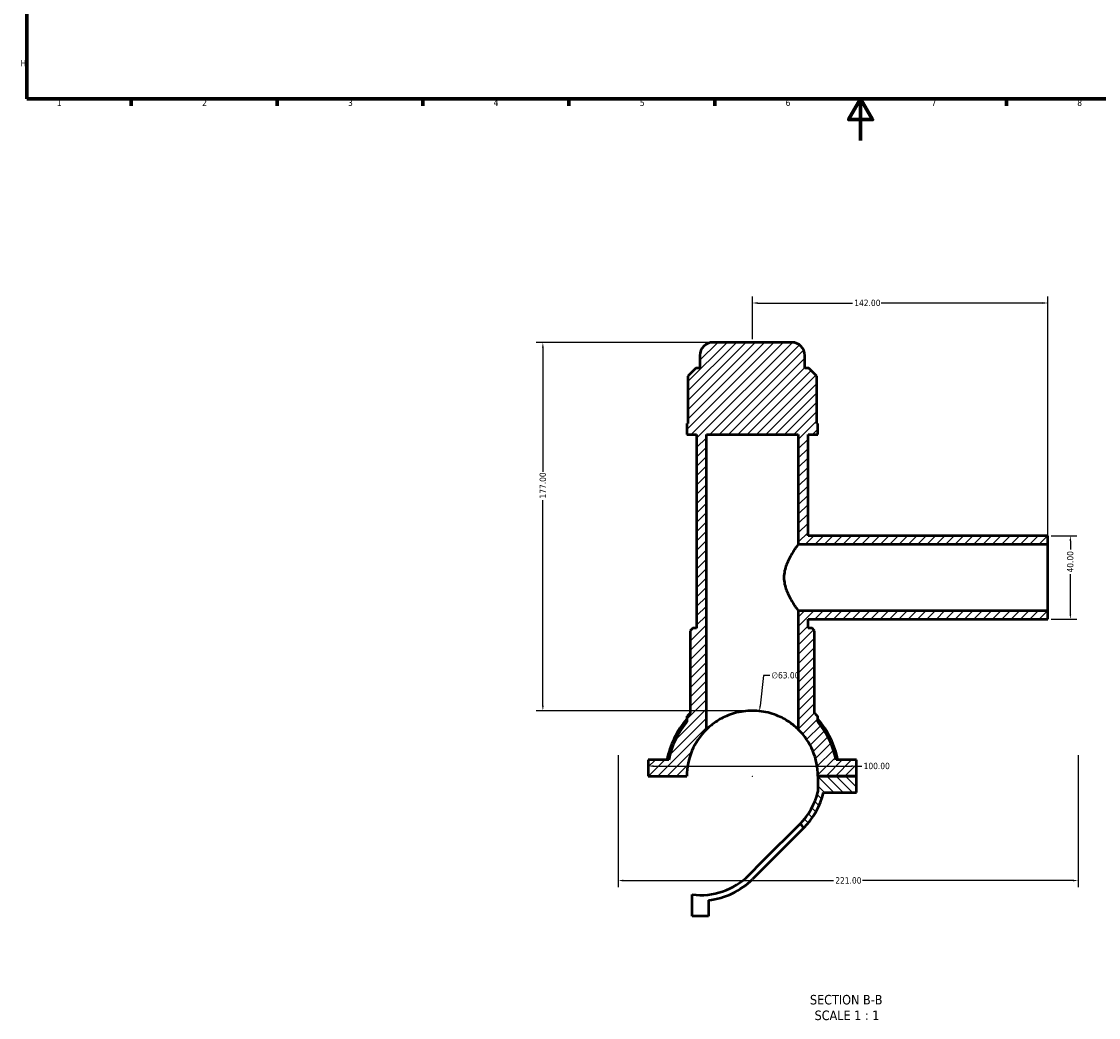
# Model space of a CAD drawing. Header units: millimetres. Extents: x 0 to 898, y -421 to 987.
# Tile 1 of 6: x 17 to 535, y -421 to 57. Entities that reach past the tile are written whole.
import ezdxf

# ---------------------------------------------------------------- set-up
doc = ezdxf.new("R2010")
doc.units = ezdxf.units.MM
for name, color, linetype, lineweight in [('Border (ANSI)', 7, 'Continuous', 70), ('Dimension (ANSI)', 7, 'Continuous', 25), ('Hatch (ANSI)', 7, 'Continuous', 18), ('Symbol (ANSI)', 7, 'Continuous', 25), ('Visible (ANSI)', 7, 'Continuous', 50)]:
    doc.layers.add(name, color=color, linetype=linetype, lineweight=lineweight)
doc.styles.add('Label Text (ANSI)', font='tahoma.ttf')
doc.styles.add('Note Text (ANSI)', font='tahoma.ttf')
doc.dimstyles.new('Default - mm (ANSI)', dxfattribs={"dimtxt": 3.048, "dimasz": 2.5, "dimexe": 3.175, "dimexo": 1.6002, "dimgap": 0.8, "dimtad": 0, "dimtoh": 1, "dimrnd": 1e-08, "dimzin": 4, "dimdsep": 46, "dimtxsty": 'Note Text (ANSI)', "dimcen": 0.09, "dimdle": 10, "dimclrd": 256, "dimclre": 256, "dimclrt": 256, "dimadec": 1, "dimazin": 1, "dimtfac": 1, "dimtofl": 0, "dimtmove": 0, "dimatfit": 3, "dimfxl": 1, "dimtolj": 1, "dimtzin": 4, "dimlwd": -1, "dimlwe": -1, "dimarcsym": 0})

# ---------------------------------------------------------------- blocks, each defined once
blk = doc.blocks.new('Borders Default Border')
at = {"layer": 'Border (ANSI)'}
for p, q in [((70.08, 20), (70.08, 16.55)), ((140.17, 20), (140.17, 16.55)), ((210.25, 20), (210.25, 16.55)), ((280.33, 20), (280.33, 16.55)), ((350.42, 20), (350.42, 16.55)), ((490.58, 20), (490.58, 16.55))]:
    blk.add_line(p, q, dxfattribs=at)
at = {"layer": 'Border (ANSI)', "flags": 128}
for points in [[(20, 20), (20, 574), (821, 574), (821, 20), (20, 20)], [(420.5, 0), (420.5, 20), (414.73, 10), (426.27, 10), (420.5, 20)]]:
    blk.add_lwpolyline(points, dxfattribs=at)
at = {"layer": 'Border (ANSI)', "color": 230, "true_color": 0xff0080, "char_height": 3.05, "attachment_point": 7, "style": 'Note Text (ANSI)'}
for s, insert in [('H', (16.97, 35.6)), ('1', (34.35, 16.55)), ('2', (104.2, 16.55)), ('3', (174.26, 16.49)), ('4', (244.23, 16.55)), ('5', (314.48, 16.49)), ('6', (384.49, 16.49)), ('7', (454.6, 16.55)), ('8', (524.63, 16.48))]:
    blk.add_mtext(s, dxfattribs=dict(at, insert=insert))
blk = doc.blocks.new('*D7')
at = {"layer": 'Defpoints', "color": 0, "transparency": 16777216}
for p in [(371.97, -274.26), (365.09, -336.88)]:
    blk.add_point(p, dxfattribs=at)
at = {"layer": 'Dimension (ANSI)', "transparency": 16777216}
for p, q in [((373.85, -257.14), (372.24, -271.77)), ((376.91, -257.14), (373.85, -257.14)), ((368.44, -305.57), (368.62, -305.57)), ((368.53, -305.66), (368.53, -305.48))]:
    blk.add_line(p, q, dxfattribs=at)
blk.add_solid([(371.83, -271.73), (372.66, -271.82), (371.97, -274.26)], dxfattribs=at)
at = {"layer": 'Dimension (ANSI)', "color": 230, "true_color": 0xff0080, "transparency": 16777216, "insert": (377.71, -255.5), "char_height": 3.048, "attachment_point": 1, "style": 'Note Text (ANSI)'}
blk.add_mtext('\\A1;∅63.00', dxfattribs=at)
blk = doc.blocks.new('*D9')
at = {"layer": 'Defpoints', "color": 0, "transparency": 16777216}
for p in [(349.63, -97.07), (267.87, -274.07), (368.53, -274.07)]:
    blk.add_point(p, dxfattribs=at)
at = {"layer": 'Dimension (ANSI)', "transparency": 16777216}
for p, q in [((348.03, -97.07), (264.69, -97.07)), ((267.87, -99.57), (267.87, -159.23)), ((267.87, -271.57), (267.87, -172.91)), ((366.93, -274.07), (264.69, -274.07))]:
    blk.add_line(p, q, dxfattribs=at)
for points in [[(267.45, -99.57), (268.28, -99.57), (267.87, -97.07)], [(267.45, -271.57), (268.28, -271.57), (267.87, -274.07)]]:
    blk.add_solid(points, dxfattribs=at)
at = {"layer": 'Dimension (ANSI)', "color": 230, "true_color": 0xff0080, "transparency": 16777216, "insert": (266.28, -172.11), "char_height": 3.048, "attachment_point": 1, "rotation": 90, "style": 'Note Text (ANSI)'}
blk.add_mtext('\\A1;177.00', dxfattribs=at)
blk = doc.blocks.new('*D10')
at = {"layer": 'Defpoints', "color": 0, "transparency": 16777216}
for p in [(510.53, -190.07), (510.53, -230.07), (521.31, -230.07)]:
    blk.add_point(p, dxfattribs=at)
at = {"layer": 'Dimension (ANSI)', "transparency": 16777216}
for p, q in [((512.13, -190.07), (524.49, -190.07)), ((521.31, -192.57), (521.31, -196.68)), ((521.31, -227.57), (521.31, -208.46)), ((512.13, -230.07), (524.49, -230.07))]:
    blk.add_line(p, q, dxfattribs=at)
for points in [[(520.89, -192.57), (521.73, -192.57), (521.31, -190.07)], [(520.89, -227.57), (521.73, -227.57), (521.31, -230.07)]]:
    blk.add_solid(points, dxfattribs=at)
at = {"layer": 'Dimension (ANSI)', "color": 230, "true_color": 0xff0080, "transparency": 16777216, "insert": (519.72, -207.66), "char_height": 3.048, "attachment_point": 1, "rotation": 90, "style": 'Note Text (ANSI)'}
blk.add_mtext('\\A1;40.00', dxfattribs=at)
blk = doc.blocks.new('*D11')
at = {"layer": 'Defpoints', "color": 0, "transparency": 16777216}
for p in [(510.53, -78.16), (368.53, -97.07), (510.53, -194.07)]:
    blk.add_point(p, dxfattribs=at)
at = {"layer": 'Dimension (ANSI)', "transparency": 16777216}
for p, q in [((368.53, -95.47), (368.53, -74.99)), ((510.53, -192.47), (510.53, -74.99)), ((371.03, -78.16), (416.69, -78.16)), ((508.03, -78.16), (430.37, -78.16))]:
    blk.add_line(p, q, dxfattribs=at)
for points in [[(371.03, -77.74), (371.03, -78.58), (368.53, -78.16)], [(508.03, -77.74), (508.03, -78.58), (510.53, -78.16)]]:
    blk.add_solid(points, dxfattribs=at)
at = {"layer": 'Dimension (ANSI)', "color": 230, "true_color": 0xff0080, "transparency": 16777216, "insert": (417.49, -76.57), "char_height": 3.048, "attachment_point": 1, "style": 'Note Text (ANSI)'}
blk.add_mtext('\\A1;142.00', dxfattribs=at)
blk = doc.blocks.new('*D12')
at = {"layer": 'Defpoints', "color": 0, "transparency": 16777216}
for p in [(304.03, -293.83), (525.03, -293.83), (525.03, -355.68)]:
    blk.add_point(p, dxfattribs=at)
at = {"layer": 'Dimension (ANSI)', "transparency": 16777216}
for p, q in [((304.03, -295.43), (304.03, -358.85)), ((525.03, -295.43), (525.03, -358.85)), ((306.53, -355.68), (407.57, -355.68)), ((522.53, -355.68), (421.49, -355.68))]:
    blk.add_line(p, q, dxfattribs=at)
for points in [[(306.53, -355.26), (306.53, -356.1), (304.03, -355.68)], [(522.53, -355.26), (522.53, -356.1), (525.03, -355.68)]]:
    blk.add_solid(points, dxfattribs=at)
at = {"layer": 'Dimension (ANSI)', "color": 230, "true_color": 0xff0080, "transparency": 16777216, "insert": (408.37, -354.09), "char_height": 3.048, "attachment_point": 1, "style": 'Note Text (ANSI)'}
blk.add_mtext('\\A1;221.00', dxfattribs=at)
blk = doc.blocks.new('*D13')
at = {"layer": 'Defpoints', "color": 0, "transparency": 16777216}
for p in [(318.53, -300.68), (418.53, -300.68), (418.53, -300.68)]:
    blk.add_point(p, dxfattribs=at)
at = {"layer": 'Dimension (ANSI)', "transparency": 16777216}
for p, q in [((321.03, -300.68), (416.03, -300.68)), ((418.53, -300.68), (421.19, -300.68))]:
    blk.add_line(p, q, dxfattribs=at)
for points in [[(321.03, -300.26), (321.03, -301.1), (318.53, -300.68)], [(416.03, -300.26), (416.03, -301.1), (418.53, -300.68)]]:
    blk.add_solid(points, dxfattribs=at)
at = {"layer": 'Dimension (ANSI)', "color": 230, "true_color": 0xff0080, "transparency": 16777216, "insert": (421.99, -299.09), "char_height": 3.048, "attachment_point": 1, "style": 'Note Text (ANSI)'}
blk.add_mtext('\\A1;100.00', dxfattribs=at)

msp = doc.modelspace()

# ---------------------------------------------------------------- hatches: boundary and pattern name
at = {"layer": 'Hatch (ANSI)'}
h = msp.add_hatch(dxfattribs=at)
h.set_pattern_fill('ANSI31', color=256, scale=25.4, style=0)
h.set_pattern_definition([(45, (0, 0), (-2.245064, 2.245064), [])])
edge = h.paths.add_edge_path()
edge.add_line((318.531, -305.52), (337.031, -305.52))
edge.add_ellipse((368.531, -305.57), major_axis=(-31.5, 0.05), ratio=1, start_angle=314.51795, end_angle=360, ccw=False)
edge.add_line((346.481, -283.075), (346.481, -141.32))
edge.add_line((346.481, -141.32), (390.581, -141.32))
edge.add_line((390.581, -141.32), (390.581, -194.07))
edge.add_line((390.581, -194.07), (510.531, -194.07))
edge.add_line((510.531, -194.07), (510.531, -190.07))
edge.add_line((510.531, -190.07), (395.306, -190.07))
edge.add_line((395.306, -190.07), (395.306, -141.32))
edge.add_line((395.306, -141.32), (400.031, -141.32))
edge.add_line((400.031, -141.32), (400.031, -136.01))
edge.add_line((400.031, -136.01), (399.512, -136.01))
edge.add_line((399.512, -136.01), (399.512, -113.24))
edge.add_line((399.512, -113.24), (395.732, -109.46))
edge.add_line((395.732, -109.46), (393.731, -109.46))
edge.add_line((393.731, -109.46), (393.731, -103.37))
edge.add_ellipse((387.431, -103.37), major_axis=(6.3, 0), ratio=1, start_angle=0, end_angle=90)
edge.add_line((387.431, -97.07), (349.631, -97.07))
edge.add_ellipse((349.631, -103.37), major_axis=(0, 6.3), ratio=1, start_angle=0, end_angle=90)
edge.add_line((343.331, -103.37), (343.331, -109.46))
edge.add_line((343.331, -109.46), (341.33, -109.46))
edge.add_line((341.33, -109.46), (337.55, -113.24))
edge.add_line((337.55, -113.24), (337.55, -136.01))
edge.add_line((337.55, -136.01), (337.031, -136.01))
edge.add_line((337.031, -136.01), (337.031, -141.32))
edge.add_line((337.031, -141.32), (341.756, -141.32))
edge.add_line((341.756, -141.32), (341.756, -234.47))
edge.add_line((341.756, -234.47), (339.866, -234.47))
edge.add_line((339.866, -234.47), (338.606, -235.73))
edge.add_line((338.606, -235.73), (338.606, -275.268))
edge.add_ellipse((368.531, -305.57), major_axis=(-29.925, 30.302), ratio=1, start_angle=0, end_angle=2.72839)
edge.add_spline(control_points=[(337.198, -276.727), (337.145, -276.785), (337.103, -276.852), (337.046, -276.998), (337.031, -277.075), (337.031, -277.154)], knot_values=[-0.0470095, -0.0470095, -0.0470095, -0.0470095, -0.0235048, -0.0235048, 0, 0, 0, 0], degree=3, periodic=0)
edge.add_line((337.031, -277.154), (337.031, -279.405))
edge.add_ellipse((368.531, -305.57), major_axis=(-31.5, 26.166), ratio=1, start_angle=0, end_angle=28.62765)
edge.add_line((328.346, -297.695), (318.531, -297.695))
edge.add_line((318.531, -297.695), (318.531, -305.52))
edge = h.paths.add_edge_path()
edge.add_line((400.031, -305.52), (418.531, -305.52))
edge.add_line((418.531, -305.52), (418.531, -297.695))
edge.add_line((418.531, -297.695), (408.717, -297.695))
edge.add_ellipse((368.531, -305.57), major_axis=(40.186, 7.875), ratio=1, start_angle=0, end_angle=28.62765)
edge.add_line((400.031, -279.405), (400.031, -277.154))
edge.add_ellipse((399.401, -277.154), major_axis=(0.63, 0), ratio=1, start_angle=0, end_angle=42.63058)
edge.add_ellipse((368.531, -305.57), major_axis=(31.334, 28.844), ratio=1, start_angle=0, end_angle=2.72839)
edge.add_line((398.456, -275.268), (398.456, -235.73))
edge.add_line((398.456, -235.73), (397.196, -234.47))
edge.add_line((397.196, -234.47), (395.306, -234.47))
edge.add_line((395.306, -234.47), (395.306, -230.07))
edge.add_line((395.306, -230.07), (510.531, -230.07))
edge.add_line((510.531, -230.07), (510.531, -226.07))
edge.add_line((510.531, -226.07), (390.581, -226.07))
edge.add_line((390.581, -226.07), (390.581, -283.075))
edge.add_ellipse((368.531, -305.57), major_axis=(22.05, 22.495), ratio=1, start_angle=314.51795, end_angle=360, ccw=False)
h = msp.add_hatch(dxfattribs=at)
h.set_pattern_fill('ANSI31', color=256, scale=25.4, angle=90.00021, style=0)
h.set_pattern_definition([(135.0002, (0, 0), (-2.245056, -2.245072), [])])
edge = h.paths.add_edge_path()
edge.add_line((418.531, -305.52), (400.031, -305.52))
edge.add_line((400.031, -305.52), (400.031, -313.047))
edge.add_ellipse((368.531, -305.57), major_axis=(31.5, -7.477), ratio=1, start_angle=328.35226, end_angle=360, ccw=False)
edge.add_line((391.424, -328.463), (393.262, -330.302))
edge.add_ellipse((368.531, -305.57), major_axis=(24.731, -24.731), ratio=1, start_angle=0, end_angle=32.15579)
edge.add_line((402.631, -313.345), (418.531, -313.345))
edge.add_line((418.531, -313.345), (418.531, -305.52))

# ---------------------------------------------------------------- linework, layer by layer
at = {"layer": 'Visible (ANSI)'}
for p, q in [((387.431, -97.07), (349.631, -97.07)), ((343.331, -103.37), (343.331, -109.46)), ((393.731, -109.46), (393.731, -103.37)), ((341.33, -109.46), (337.55, -113.24)), ((337.55, -113.24), (337.55, -136.01)), ((343.331, -109.46), (341.33, -109.46)), ((395.732, -109.46), (393.731, -109.46)), ((399.512, -113.24), (395.732, -109.46)), ((399.512, -136.01), (399.512, -113.24)), ((337.55, -136.01), (337.031, -136.01)), ((337.031, -136.01), (337.031, -141.32)), ((400.031, -136.01), (399.512, -136.01)), ((400.031, -141.32), (400.031, -136.01)), ((337.031, -141.32), (341.756, -141.32)), ((341.756, -141.32), (341.756, -234.47)), ((346.481, -283.075), (346.481, -141.32)), ((346.481, -141.32), (390.581, -141.32)), ((390.581, -141.32), (390.581, -194.07)), ((395.306, -190.07), (395.306, -141.32)), ((395.306, -141.32), (400.031, -141.32)), ((510.531, -190.07), (395.306, -190.07)), ((510.531, -194.07), (510.531, -190.07)), ((390.581, -194.07), (510.531, -194.07)), ((510.531, -226.07), (510.531, -194.07)), ((510.531, -226.07), (390.581, -226.07)), ((390.581, -226.07), (390.581, -283.075)), ((510.531, -230.07), (510.531, -226.07)), ((395.306, -234.47), (395.306, -230.07)), ((395.306, -230.07), (510.531, -230.07)), ((339.866, -234.47), (338.606, -235.73)), ((338.606, -235.73), (338.606, -275.268)), ((341.756, -234.47), (339.866, -234.47)), ((397.196, -234.47), (395.306, -234.47)), ((398.456, -235.73), (397.196, -234.47)), ((398.456, -275.268), (398.456, -235.73)), ((337.031, -277.154), (337.031, -279.405)), ((400.031, -279.405), (400.031, -277.154)), ((328.346, -297.695), (318.531, -297.695)), ((318.531, -297.695), (318.531, -305.52)), ((418.531, -297.695), (408.717, -297.695)), ((418.531, -305.52), (418.531, -297.695)), ((318.531, -305.52), (337.031, -305.52)), ((400.031, -305.52), (418.531, -305.52)), ((418.531, -305.52), (400.031, -305.52)), ((400.031, -305.52), (400.031, -313.047)), ((418.531, -313.345), (418.531, -305.52)), ((402.631, -313.345), (418.531, -313.345)), ((373.605, -346.282), (391.424, -328.463)), ((393.262, -330.302), (375.443, -348.121)), ((391.424, -328.463), (393.262, -330.302)), ((366.693, -353.194), (373.605, -346.282)), ((375.443, -348.121), (368.531, -355.033)), ((339.631, -372.852), (339.631, -362.407)), ((347.456, -365.085), (347.456, -372.852)), ((347.456, -372.852), (339.631, -372.852))]:
    msp.add_line(p, q, dxfattribs=at)
for centre, radius, start, end in [((349.631, -103.37), 6.3, 90, 180), ((387.431, -103.37), 6.3, 0, 90), ((368.531, -305.57), 41.769, 138.95096, 169.13259), ((368.531, -305.57), 40.95, 140.28486, 168.91251), ((368.531, -305.57), 42.588, 134.64103, 137.36942), ((368.531, -305.57), 42.588, 42.63058, 45.35897), ((399.401, -277.154), 0.63, 0, 42.63058), ((368.531, -305.57), 41.769, 10.86741, 41.04904), ((368.531, -305.57), 40.95, 11.08749, 39.71514), ((368.531, -305.57), 31.5, 134.427, 179.90905), ((368.531, -305.57), 31.5, 0.09095, 45.573), ((368.531, -305.57), 32.375, 315, 346.64774), ((368.531, -305.57), 34.975, 315, 347.15579), ((343.8, -330.302), 32.375, 262.60172, 315), ((343.8, -330.302), 34.975, 276.00049, 315)]:
    msp.add_arc(centre, radius, start, end, dxfattribs=at)
for points, knots in [([(390.581, -194.07), (390.581, -194.07), (390.505, -194.175), (390.199, -194.601), (389.969, -194.922), (389.39, -195.753), (389.04, -196.264), (388.278, -197.424), (387.866, -198.074), (386.627, -200.146), (385.675, -201.888), (384.566, -204.805), (384.252, -205.829), (383.82, -207.928), (383.704, -209.004), (383.704, -210.07)], [7.6142808, 7.6142808, 7.6142808, 7.6142808, 7.9287562, 7.9287562, 8.2432317, 8.2432317, 8.5577072, 8.5577072, 8.8721826, 8.8721826, 9.5122785, 9.5122785, 9.8323264, 9.8323264, 10.1523744, 10.1523744, 10.1523744, 10.1523744]), ([(383.704, -210.07), (383.704, -211.137), (383.82, -212.213), (384.252, -214.312), (384.566, -215.336), (385.675, -218.253), (386.627, -219.994), (387.866, -222.067), (388.278, -222.717), (389.04, -223.877), (389.39, -224.387), (389.969, -225.219), (390.199, -225.54), (390.505, -225.966), (390.581, -226.07), (390.581, -226.07)], [0, 0, 0, 0, 0.3200479, 0.3200479, 0.6400959, 0.6400959, 1.2801917, 1.2801917, 1.5946672, 1.5946672, 1.9091427, 1.9091427, 2.2236181, 2.2236181, 2.5380936, 2.5380936, 2.5380936, 2.5380936]), ([(390.581, -283.075), (390.581, -283.075), (390.434, -282.928), (389.848, -282.375), (389.409, -281.971), (388.274, -281.014), (387.577, -280.461), (385.981, -279.327), (385.081, -278.746), (383.179, -277.662), (382.107, -277.117), (379.753, -276.109), (378.471, -275.647), (375.766, -274.88), (374.341, -274.576), (371.444, -274.171), (369.971, -274.07), (367.091, -274.07), (365.619, -274.171), (362.721, -274.576), (361.296, -274.88), (358.591, -275.647), (357.309, -276.109), (354.955, -277.117), (353.884, -277.662), (351.981, -278.746), (351.082, -279.327), (349.485, -280.461), (348.788, -281.014), (347.654, -281.971), (347.215, -282.375), (346.628, -282.928), (346.481, -283.075), (346.481, -283.075)], [6.9610523, 6.9610523, 6.9610523, 6.9610523, 7.3992451, 7.3992451, 7.837438, 7.837438, 8.2756308, 8.2756308, 8.7138236, 8.7138236, 9.1457623, 9.1457623, 9.577701, 9.577701, 10.0096397, 10.0096397, 10.4415784, 10.4415784, 10.8735171, 10.8735171, 11.3054558, 11.3054558, 11.7373945, 11.7373945, 12.1693332, 12.1693332, 12.607526, 12.607526, 13.0457189, 13.0457189, 13.4839117, 13.4839117, 13.9221045, 13.9221045, 13.9221045, 13.9221045]), ([(337.198, -276.727), (337.145, -276.785), (337.103, -276.852), (337.046, -276.998), (337.031, -277.075), (337.031, -277.154)], [-0.047009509, -0.047009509, -0.047009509, -0.047009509, -0.023504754, -0.023504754, 0, 0, 0, 0])]:
    msp.add_open_spline(points, degree=3, knots=knots, dxfattribs=at)

# ---------------------------------------------------------------- block references
msp.add_blockref('Borders Default Border', (0, 0))

# ---------------------------------------------------------------- texts
at = {"layer": 'Symbol (ANSI)', "char_height": 4.572, "attachment_point": 7, "style": 'Label Text (ANSI)'}
for s, insert in [('SECTION B-B', (396.203, -415.306)), ('SCALE 1 : 1', (398.426, -422.819))]:
    msp.add_mtext(s, dxfattribs=dict(at, insert=insert))

# ---------------------------------------------------------------- dimensions: what is measured, and where the dimension line sits
at = {"layer": 'Dimension (ANSI)'}
for base, p1, p2, angle, override, picture, middle in [((510.531, -78.161), (368.531, -97.07), (510.531, -194.07), 180, {"dimtoh": 0, "dimdec": 2, "dimtp": 0, "dimtm": 0, "dimtdec": 2, "dimatfit": 1}, '*D11', (423.531, -78.161)), ((267.866, -274.071), (349.631, -97.07), (368.531, -274.071), 90, {"dimtoh": 0, "dimdec": 2, "dimtp": 0, "dimtm": 0, "dimtdec": 2, "dimatfit": 1}, '*D9', (267.866, -166.071)), ((521.311, -230.07), (510.531, -190.07), (510.531, -230.07), 90, {"dimtoh": 0, "dimdec": 2, "dimtp": 0, "dimtm": 0, "dimtdec": 2, "dimatfit": 1}, '*D10', (521.311, -202.57)), ((525.031, -355.679), (304.031, -293.831), (525.031, -293.831), 180, {"dimtoh": 0, "dimdec": 2, "dimtp": 0, "dimtm": 0, "dimtdec": 2, "dimatfit": 1}, '*D12', (414.531, -355.679)), ((418.531, -300.681), (318.531, -300.681), (418.531, -300.681), 180, {"dimtoh": 0, "dimdec": 2, "dimse1": 1, "dimse2": 1, "dimtp": 0, "dimtm": 0, "dimtdec": 2, "dimatfit": 2}, '*D13', (428.031, -300.681))]:
    dim = msp.add_linear_dim(base=base, p1=p1, p2=p2, angle=angle, dimstyle='Default - mm (ANSI)', override=override, dxfattribs=at)
    dim.commit()
    dim.dimension.update_dxf_attribs({"geometry": picture, "text_midpoint": middle, "dimtype": 160})
dim = msp.add_diameter_dim_2p(p1=(365.093, -336.884), p2=(371.97, -274.259), dimstyle='Default - mm (ANSI)', override={"dimtih": 1, "dimdec": 2, "dimlfac": 0.999983, "dimtp": 0, "dimtm": 0, "dimtdec": 2}, dxfattribs=at)
dim.commit()
dim.dimension.update_dxf_attribs({"geometry": '*D7', "text_midpoint": (384.41, -257.144), "dimtype": 163})

doc.saveas('drawing.dxf')
